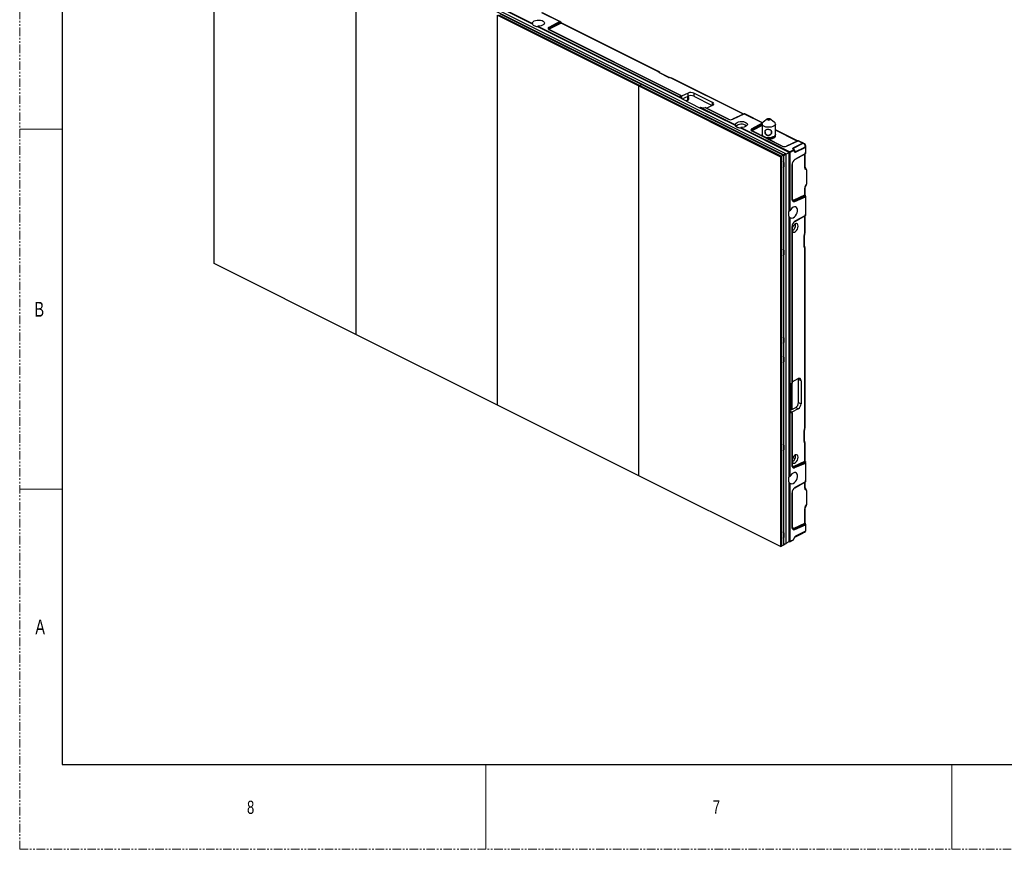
# Model space of a CAD drawing. Header units: millimetres. Extents: x -1086 to 4901, y 927 to 9917.
# Tile 5 of 85: x -1052 to -315, y 4832 to 5454. Entities that reach past the tile are written whole.
import ezdxf

# ---------------------------------------------------------------- set-up
doc = ezdxf.new("R2010")
doc.units = ezdxf.units.MM
doc.linetypes.add('SLD-Phantom', pattern=[12.7, 6.35, -1.27, 1.27, -1.27, 1.27, -1.27])
doc.linetypes.add('SLD-Solid', pattern=[0])
doc.styles.add('SLDTEXTSTYLE0', font='GOTHIC.TTF', dxfattribs={"width": 0.7304})

# ---------------------------------------------------------------- blocks, each defined once
blk = doc.blocks.new('2')
at = {"color": 7, "linetype": 'Continuous', "lineweight": 25}
for p, q in [((-212.14, -40.07), (-212.14, 252.21)), ((214.38, 41.4), (-209.44, 253.31)), ((216.15, 42.28), (-207.67, 254.19)), ((-164.17, 235.27), (26.28, 140.04)), ((26.28, 139.47), (-164.17, 234.7)), ((-106.07, 199.18), (-106.07, -93.1)), ((32.93, 148.25), (46.68, 141.37)), ((46.74, 141.52), (33.76, 148.01)), ((0, 146.15), (106.06, 93.11)), ((0, -146.14), (0, 146.15)), ((0.7, 146.5), (106.77, 93.47)), ((2.12, 147.21), (108.18, 94.17)), ((46.68, 141.37), (38.58, 137.02)), ((46.71, 140.75), (38.81, 136.51)), ((38.81, 136.47), (46.75, 140.46)), ((47.76, 140.18), (39.16, 135.86)), ((120.14, 103.99), (47.76, 140.18)), ((120.56, 104.01), (48.18, 140.2)), ((26.28, 140.04), (26.28, 139.47)), ((30.28, 137.47), (30.28, 138.04)), ((30.28, 138.04), (137.88, 84.24)), ((137.88, 83.67), (30.28, 137.47)), ((38.63, 135.41), (137.38, 86.04)), ((137.45, 86.03), (38.73, 135.39)), ((38.81, 136.51), (38.81, 136.47)), ((54.09, 121.44), (56.92, 120.02)), ((121.07, 103.22), (120.14, 103.99)), ((121.69, 103.12), (120.75, 103.89)), ((101.11, 97.92), (103.94, 96.51)), ((128.27, 99.58), (121.37, 103.03)), ((128.7, 99.6), (121.8, 103.05)), ((130.21, 98.95), (128.65, 99.43)), ((130.48, 99.04), (128.93, 99.51)), ((184.5, 72.04), (130.64, 98.97)), ((106.06, 93.11), (106.77, 93.47)), ((106.06, 93.11), (212.13, 40.08)), ((106.06, -199.17), (106.06, 93.11)), ((108.18, 94.17), (106.77, 93.47)), ((106.77, 93.47), (212.84, 40.43)), ((108.18, 94.17), (214.25, 41.14)), ((113.13, 91.91), (115.96, 90.5)), ((137.56, 85.77), (137.56, 85.76)), ((142.83, 87.83), (137.88, 85.52)), ((137.88, 83.67), (137.88, 84.24)), ((137.88, 83.67), (152.02, 76.6)), ((138.39, 83.41), (142.83, 85.49)), ((138.78, 83.22), (138.68, 83.54)), ((141.29, 81.97), (141.87, 82.23)), ((142.83, 85.49), (142.83, 87.83)), ((161.22, 80.7), (147.07, 87.77)), ((147.07, 87.77), (147.07, 85.42)), ((147.07, 85.42), (160.91, 78.5)), ((152.02, 77.17), (178.31, 64.03)), ((152.02, 77.17), (152.02, 76.6)), ((178.31, 63.45), (152.02, 76.6)), ((155.61, 76.92), (173.05, 68.21)), ((173.14, 68.19), (155.73, 76.89)), ((156.57, 76.47), (161.22, 78.64)), ((160.16, 68.4), (162.98, 66.99)), ((184.81, 72.19), (176.18, 68.16)), ((176.26, 68.18), (184.96, 72.23)), ((184.96, 72.24), (184.81, 72.18)), ((184.96, 72.23), (198.55, 65.44)), ((198.65, 65.57), (185.79, 72)), ((202.47, 68.39), (199.21, 66.08)), ((207.37, 66.08), (204.11, 68.39)), ((178.31, 64.03), (178.31, 63.45)), ((178.91, 62.55), (179.02, 62.73)), ((179.84, 63.73), (179.69, 63.62)), ((182.31, 61.45), (182.31, 62.03)), ((182.31, 62.03), (218.98, 43.7)), ((218.7, 43.26), (182.31, 61.45)), ((185.87, 63.62), (185.72, 63.73)), ((198.42, 65.2), (190.6, 61.01)), ((190.66, 59.4), (213.35, 48.05)), ((213.44, 48.03), (190.75, 59.38)), ((190.83, 60.5), (190.83, 60.45)), ((198.29, 64.64), (198.29, 56.84)), ((208.29, 56.84), (208.29, 64.64)), ((224.81, 51.89), (208.29, 60.15)), ((199.32, 55.09), (199.29, 55.36)), ((225.11, 52.03), (216.48, 48.01)), ((216.57, 48.03), (225.26, 52.08)), ((225.27, 52.08), (225.12, 52.02)), ((225.26, 52.08), (228.83, 50.3)), ((229.41, 50.19), (226.09, 51.85)), ((207.18, 44.89), (210.01, 43.48)), ((221.61, 45.02), (218.98, 43.7)), ((219.17, 43.35), (221.81, 44.67)), ((221.29, 46.18), (221.67, 45.1)), ((228.71, 50.13), (221.45, 46.5)), ((221.54, 46.01), (221.91, 44.93)), ((222.81, 43.83), (221.54, 46.01)), ((228.83, 49.97), (221.57, 46.34)), ((221.57, 46.34), (223.13, 43.65)), ((221.91, 44.93), (222.81, 43.83)), ((221.92, 44.66), (222.82, 43.56)), ((223.13, 43.65), (230.39, 47.28)), ((223.21, 43.46), (230.47, 47.09)), ((229.55, 50.11), (229.54, 50.11)), ((229.98, 49.59), (229.54, 49.86)), ((230, 49.84), (229.55, 50.11)), ((230.69, 48.38), (229.98, 49.59)), ((230.87, 48.84), (230.54, 49.41)), ((230.69, 47.89), (230.69, 48.38)), ((230.7, 47.07), (230.7, 42.44)), ((230.94, 48.58), (230.94, 48.2)), ((230.94, 48.2), (230.94, 47.7)), ((230.94, 47.7), (230.94, 43.42)), ((212.13, 40.08), (212.84, 40.43)), ((212.13, 40.08), (212.13, -252.2)), ((214.25, 41.14), (212.84, 40.43)), ((212.84, 40.43), (212.84, -251.85)), ((214.25, 41.14), (214.25, -251.14)), ((216.15, 42.28), (214.38, 41.4)), ((214.58, 41.06), (216.35, 41.94)), ((214.58, -250.68), (214.58, 41.06)), ((218.7, 43.26), (216.3, 42.06)), ((216.35, -249.8), (216.35, 41.94)), ((218.7, -0.24), (218.7, 43.26)), ((219.17, 43.35), (219.17, -0.47)), ((222.85, 37.95), (230.51, 42.27)), ((230.7, 42.44), (222.94, 38.07)), ((230.54, 32.21), (230.54, 42.3)), ((214.49, 35.85), (214.49, 32.39)), ((220.72, 34.09), (220.72, 8.38)), ((220.76, 8.48), (220.76, 34.19)), ((231.02, 31.64), (230.53, 32)), ((231.62, 30.15), (230.67, 30.85)), ((231.62, 30.15), (231.62, 19.57)), ((230.26, 11.41), (230.26, 16.42)), ((230.54, 11.76), (230.54, 16.77)), ((230.67, 17.86), (231.62, 19.57)), ((230.81, 17.72), (231.48, 18.91)), ((222.23, 7.71), (230.26, 11.41)), ((229.97, 10.51), (222.57, 7.09)), ((222.62, 7.07), (230.18, 10.36)), ((222.94, 6.62), (230.7, 10.01)), ((230.7, 10.01), (230.7, -3.89)), ((230.94, 10.54), (230.94, 9.84)), ((230.94, 9.84), (230.94, -2.91)), ((222.57, 7.09), (222.62, 7.07)), ((218.7, -0.24), (219.17, -0.47)), ((218.7, -132.59), (218.7, -5.14)), ((219.17, -5.37), (218.7, -5.14)), ((219.17, -5.37), (219.17, -132.82)), ((222.85, -8.38), (230.51, -4.06)), ((230.7, -3.89), (222.94, -8.27)), ((230.54, -16.43), (230.54, -4.03)), ((220.72, -12.25), (220.72, -129.55)), ((220.76, -129.42), (220.76, -12.15)), ((229.92, -27.35), (229.92, -18.91)), ((229.96, -18.46), (230.26, -16.78)), ((230.19, -27.01), (230.19, -18.56)), ((230.22, -18.3), (230.52, -16.61)), ((230.26, -29.12), (229.96, -27.75)), ((230.51, -28.56), (230.21, -27.19)), ((230.26, -162.92), (230.26, -29.12)), ((230.54, -162.58), (230.54, -28.77)), ((214.49, -29.96), (214.49, -33.43)), ((-106.07, -93.1), (-212.14, -40.07)), ((0, -146.14), (-106.07, -93.1)), ((214.49, -95.78), (214.49, -99.25)), ((214.49, -110.29), (214.49, -113.75)), ((218.7, -149.91), (218.7, -132.59)), ((218.7, -132.59), (219.17, -132.82)), ((219.55, -149.92), (219.55, -131.15)), ((220.76, -128.74), (225.42, -126.28)), ((227.49, -127.79), (225.57, -126.83)), ((225.57, -144.15), (225.57, -126.83)), ((227.49, -127.79), (227.49, -145.11)), ((106.06, -199.17), (0, -146.14)), ((225.57, -144.15), (227.49, -145.11)), ((218.7, -199.42), (218.7, -149.91)), ((219.17, -150.15), (218.7, -149.91)), ((219.15, -150.13), (223.51, -147.84)), ((219.17, -150.15), (219.17, -199.66)), ((225.42, -148.8), (220.6, -151.34)), ((220.6, -151.65), (220.61, -151.66)), ((220.72, -151.87), (220.72, -191.24)), ((220.76, -191.14), (220.76, -151.81)), ((225.42, -148.8), (223.51, -147.84)), ((229.92, -173.49), (229.92, -165.05)), ((229.96, -164.61), (230.26, -162.92)), ((230.19, -173.15), (230.19, -164.7)), ((230.22, -164.44), (230.52, -162.75)), ((214.49, -176.11), (214.49, -179.57)), ((230.26, -175.26), (229.96, -173.89)), ((230.51, -174.7), (230.21, -173.33)), ((230.26, -188.21), (230.26, -175.26)), ((230.54, -187.86), (230.54, -174.91)), ((221.32, -185.3), (223.02, -186.16)), ((222.23, -191.91), (230.26, -188.21)), ((229.97, -189.11), (222.57, -192.52)), ((222.62, -192.55), (230.18, -189.26)), ((222.94, -192.99), (230.7, -189.61)), ((230.7, -189.61), (230.7, -203.51)), ((230.94, -189.08), (230.94, -189.78)), ((230.94, -189.78), (230.94, -202.53)), ((212.13, -252.2), (106.06, -199.17)), ((222.57, -192.52), (222.62, -192.55)), ((218.7, -199.42), (219.17, -199.66)), ((218.7, -248.39), (218.7, -204.32)), ((219.17, -204.56), (218.7, -204.32)), ((219.17, -204.56), (219.17, -248.38)), ((222.85, -208), (230.51, -203.68)), ((230.7, -203.51), (222.94, -207.89)), ((230.54, -208.12), (230.54, -203.65)), ((220.72, -211.86), (220.72, -237.57)), ((220.76, -237.47), (220.76, -211.77)), ((231.02, -208.68), (230.53, -208.32)), ((231.62, -210.17), (230.67, -209.47)), ((231.62, -210.17), (231.62, -220.76)), ((230.67, -222.46), (231.62, -220.76)), ((230.26, -234.54), (230.26, -223.9)), ((230.54, -234.19), (230.54, -223.56)), ((230.81, -222.61), (231.48, -221.41)), ((222.23, -238.24), (230.26, -234.54)), ((229.97, -235.44), (222.57, -238.86)), ((222.62, -238.88), (230.18, -235.59)), ((222.94, -239.33), (230.7, -235.94)), ((230.7, -235.94), (230.7, -240.57)), ((230.94, -235.41), (230.94, -236.11)), ((214.49, -241.92), (214.49, -245.39)), ((222.57, -238.86), (222.62, -238.88)), ((222.77, -245.09), (228.81, -242.08)), ((230.39, -240.93), (223.13, -244.56)), ((230.47, -240.82), (223.21, -244.45)), ((229.54, -241.66), (229.98, -241.39)), ((229.55, -241.65), (229.54, -241.66)), ((229.55, -241.65), (230, -241.38)), ((229.98, -241.39), (230.69, -240.88)), ((230, -241.38), (229.98, -241.39)), ((230.12, -241.3), (230.73, -240.86)), ((230.69, -240.88), (230.69, -240.83)), ((230.94, -236.11), (230.94, -240.4)), ((230.94, -240.4), (230.94, -240.45)), ((214.25, -250.76), (214.38, -250.82)), ((214.47, -250.8), (216.24, -249.92)), ((216.35, -249.8), (214.58, -250.68)), ((216.35, -249.57), (218.7, -248.39)), ((218.7, -248.39), (218.98, -248.53)), ((219.07, -248.51), (221.71, -247.19)), ((221.81, -247.06), (219.17, -248.38)), ((222.82, -244.94), (221.92, -246.94)), ((221.94, -246.94), (222.84, -244.94)), ((212.13, -252.2), (212.84, -251.85)), ((214.25, -251.14), (212.84, -251.85))]:
    blk.add_line(p, q, dxfattribs=at)
at = {"color": 8, "linetype": 'Continuous', "lineweight": 25}
for p, q in [((184.26, 71.93), (130.21, 98.95)), ((137.57, 85.67), (137.87, 85.51)), ((137.88, 85.52), (137.88, 84.24)), ((161.22, 78.64), (161.22, 80.7)), ((198.29, 64.49), (190.83, 60.5)), ((190.83, 60.45), (198.29, 64.2)), ((198.29, 63.42), (191.19, 59.85)), ((224.56, 51.78), (208.29, 59.91)), ((230.26, 31.86), (230.26, 42.13)), ((230.26, -16.78), (230.26, -4.2)), ((220.59, -149.37), (220.59, -129.66)), ((220.64, -129.62), (220.64, -149.35)), ((219.22, -150.64), (220.6, -151.34)), ((220.6, -151.34), (220.6, -151.65)), ((230.26, -208.46), (230.26, -203.82)), ((222.77, -245.09), (228.83, -242.06)), ((223.13, -244.56), (223.03, -244.63))]:
    blk.add_line(p, q, dxfattribs=at)
at = {"color": 7, "linetype": 'Continuous', "lineweight": 25, "flags": 128}
for points in [[(26.28, 140.04), (26.33, 140.69), (26.75, 141.31), (27.5, 141.84), (28.53, 142.24), (29.74, 142.47), (31.03, 142.53), (32.3, 142.4), (33.44, 142.09), (34.36, 141.63), (34.98, 141.06), (35.25, 140.42), (35.14, 139.77), (34.66, 139.17), (33.87, 138.66), (32.81, 138.28), (31.58, 138.07), (30.28, 138.04)], [(30.28, 137.47), (29.53, 137.54), (28.82, 137.68), (28.16, 137.87), (27.57, 138.12), (27.08, 138.41), (26.69, 138.74), (26.43, 139.09), (26.28, 139.47)], [(38.58, 137.02), (38.31, 136.85), (38.11, 136.65), (37.99, 136.43), (37.95, 136.21), (38, 135.99), (38.14, 135.78), (38.35, 135.58), (38.63, 135.41)], [(137.88, 84.24), (137.57, 84.43), (137.32, 84.64), (137.14, 84.86), (137.03, 85.1), (137, 85.34), (137.05, 85.58), (137.18, 85.82), (137.38, 86.04)], [(176.26, 68.18), (176.22, 68.17), (176.18, 68.16)], [(178.31, 64.03), (178.36, 64.68), (178.78, 65.29), (179.53, 65.82), (180.56, 66.22), (181.76, 66.46), (183.06, 66.51), (184.33, 66.38), (185.47, 66.07), (186.39, 65.61), (187.01, 65.04), (187.27, 64.41), (187.17, 63.76), (186.69, 63.15), (185.89, 62.64), (184.84, 62.27), (183.61, 62.06), (182.31, 62.03)], [(204.29, 68.06), (204.24, 68.25), (204.05, 68.42), (203.75, 68.55), (203.37, 68.6), (202.99, 68.58), (202.64, 68.48), (202.4, 68.33), (202.29, 68.14), (202.34, 67.95), (202.52, 67.78), (202.83, 67.66), (203.2, 67.6), (203.59, 67.63), (203.93, 67.72), (204.18, 67.87), (204.29, 68.06)], [(182.31, 61.45), (181.56, 61.53), (180.84, 61.66), (180.19, 61.86), (179.6, 62.1), (179.11, 62.39), (178.72, 62.72), (178.45, 63.08), (178.31, 63.45)], [(185.52, 63.86), (184.66, 64.23), (183.62, 64.44), (182.49, 64.48), (181.4, 64.35), (180.44, 64.06), (179.71, 63.63), (179.28, 63.11), (179.19, 62.55), (179.28, 62.28)], [(186.36, 62.9), (186.11, 63.38), (185.52, 63.86)], [(186.46, 62.97), (186.28, 63.26), (185.87, 63.62)], [(190.6, 61.01), (190.33, 60.83), (190.13, 60.63), (190.02, 60.42), (189.98, 60.2), (190.03, 59.98), (190.17, 59.77), (190.38, 59.57), (190.66, 59.4)], [(208.27, 64.43), (207.97, 63.76), (207.33, 63.16), (206.38, 62.67), (205.2, 62.33), (203.89, 62.16), (202.53, 62.17), (201.22, 62.36), (200.07, 62.73), (199.16, 63.23), (198.55, 63.84), (198.3, 64.51), (198.41, 65.19), (198.89, 65.82), (199.21, 66.08)], [(198.47, 56.19), (198.43, 56.13), (198.23, 55.67)], [(208.29, 56.84), (208.27, 56.63), (207.97, 55.97), (207.33, 55.37), (206.38, 54.88), (205.2, 54.53), (203.89, 54.36), (202.53, 54.37), (201.22, 54.57), (200.07, 54.93), (199.16, 55.44), (198.55, 56.05), (198.3, 56.71), (198.29, 56.84)], [(207.29, 55.36), (207.15, 54.84), (206.68, 54.29), (205.9, 53.84), (204.89, 53.53), (204.89, 53.53)], [(208.37, 55.59), (208.36, 55.62), (208.11, 56.19)], [(216.57, 48.03), (216.52, 48.02), (216.48, 48.01)], [(221.67, 45.1), (221.67, 45.09), (221.67, 45.08), (221.67, 45.06), (221.66, 45.05), (221.65, 45.04), (221.64, 45.03), (221.63, 45.02), (221.61, 45.02)], [(230.94, 48.2), (230.93, 48.23), (230.92, 48.25), (230.9, 48.28), (230.87, 48.3), (230.83, 48.33), (230.79, 48.35), (230.74, 48.36), (230.69, 48.38)], [(230.94, 47.7), (230.93, 47.73), (230.92, 47.76), (230.9, 47.78), (230.87, 47.81), (230.83, 47.83), (230.79, 47.85), (230.74, 47.87), (230.69, 47.89)], [(220.72, 8.38), (220.76, 7.86), (220.89, 7.4), (221.09, 7.02), (221.36, 6.73), (221.7, 6.54), (222.08, 6.45), (222.5, 6.48), (222.94, 6.62)], [(219.17, -5.37), (219.85, -5.8), (220.67, -5.88), (221.58, -5.61), (222.49, -5.02), (223.33, -4.15), (224.03, -3.07), (224.54, -1.88), (224.8, -0.67), (224.8, 0.45), (224.54, 1.4), (224.03, 2.09), (223.33, 2.47), (222.49, 2.5), (221.58, 2.18), (220.67, 1.54), (219.85, 0.63), (219.17, -0.47)], [(220.72, -151.87), (220.4, -151.89), (220.1, -151.83), (219.83, -151.7), (219.6, -151.5), (219.42, -151.24), (219.28, -150.92), (219.2, -150.55), (219.17, -150.15)], [(220.72, -191.24), (220.76, -191.76), (220.89, -192.22), (221.09, -192.6), (221.36, -192.89), (221.7, -193.08), (222.08, -193.16), (222.5, -193.13), (222.94, -192.99)], [(219.17, -204.56), (219.85, -204.98), (220.67, -205.07), (221.58, -204.8), (222.49, -204.21), (223.33, -203.34), (224.03, -202.26), (224.54, -201.07), (224.8, -199.86), (224.8, -198.73), (224.54, -197.79), (224.03, -197.1), (223.33, -196.72), (222.49, -196.69), (221.58, -197.01), (220.67, -197.65), (219.85, -198.56), (219.17, -199.66)], [(220.72, -237.57), (220.76, -238.09), (220.89, -238.55), (221.09, -238.93), (221.36, -239.22), (221.7, -239.41), (222.08, -239.5), (222.5, -239.47), (222.94, -239.33)], [(228.81, -242.08), (228.82, -242.07), (228.83, -242.06)]]:
    blk.add_lwpolyline(points, dxfattribs=at)
at = {"color": 8, "linetype": 'Continuous', "lineweight": 25, "flags": 128}
for points in [[(47.44, 141.06), (47.46, 141.05), (47.49, 141), (47.52, 140.95), (47.54, 140.88), (47.54, 140.79), (47.54, 140.7), (47.52, 140.6), (47.49, 140.49)], [(142.85, 85.5), (142.96, 85.15), (143.14, 84.12), (143.05, 83.2), (142.73, 82.49), (142.19, 82.06), (141.49, 81.95), (141.31, 81.98)], [(142.66, 84.59), (142.59, 84.92), (142.47, 85.32)], [(229.54, 49.86), (229.56, 49.91), (229.57, 49.96), (229.58, 50), (229.58, 50.04), (229.58, 50.07), (229.57, 50.09), (229.56, 50.1), (229.55, 50.11)], [(229.98, 49.59), (230, 49.64), (230.01, 49.69), (230.02, 49.73), (230.02, 49.76), (230.02, 49.79), (230.01, 49.82), (230, 49.83), (230, 49.84)], [(230.81, 17.72), (230.81, 17.72), (230.8, 17.75), (230.75, 17.8), (230.67, 17.86)], [(230.42, 11.02), (230.54, 11.07), (230.63, 11.1), (230.71, 11.12), (230.75, 11.11), (230.76, 11.1)], [(229.96, -18.46), (230.07, -18.43), (230.16, -18.38), (230.21, -18.33), (230.22, -18.3)], [(230.26, -16.78), (230.38, -16.75), (230.46, -16.7), (230.51, -16.64), (230.52, -16.61)], [(229.96, -164.61), (230.07, -164.57), (230.16, -164.53), (230.21, -164.47), (230.22, -164.44)], [(230.26, -162.92), (230.38, -162.89), (230.46, -162.84), (230.51, -162.79), (230.52, -162.75)], [(230.42, -188.6), (230.54, -188.55), (230.63, -188.51), (230.71, -188.5), (230.75, -188.51), (230.76, -188.52)], [(230.81, -222.61), (230.81, -222.6), (230.8, -222.57), (230.75, -222.52), (230.67, -222.46)], [(230.42, -234.93), (230.54, -234.88), (230.63, -234.85), (230.71, -234.83), (230.75, -234.84), (230.76, -234.85)], [(221.94, -246.94), (221.94, -246.94), (221.94, -246.94), (221.93, -246.94), (221.92, -246.94)], [(222.84, -244.94), (222.84, -244.94), (222.83, -244.94), (222.83, -244.94), (222.82, -244.94)]]:
    blk.add_lwpolyline(points, dxfattribs=at)
at = {"color": 7, "linetype": 'Continuous', "lineweight": 25}
for centre, radius, start, end in [((46.91, 140.21), 1, 26.11984, 57.82281), ((38.07, 136.49), 0.735, 1.95535, 46.78525), ((38.64, 135.22), 0.198, 63.65242, 91.69606), ((39.5, 136.46), 0.692, 179.78403, 240.97607), ((120.12, 103.12), 1, 50.55782, 63.43495), ((130.19, 98.08), 1, 63.43495, 72.96419), ((140.7, 83.94), 2.07, 304.50728, 18.27333), ((154.17, 82.08), 5.36, 246.42742, 285.64114), ((174.69, 71.93), 4.07, 246.19161, 292.80831), ((173.05, 68.01), 0.198, 63.65242, 91.69606), ((180.45, 62.38), 1.46, 121.49392, 176.24518), ((190.1, 60.47), 0.735, 1.95535, 46.78525), ((190.67, 59.2), 0.198, 63.65242, 91.69606), ((191.53, 60.45), 0.692, 179.78403, 240.97607), ((206.48, 64.52), 1.8, 356.88329, 60.15785), ((203.29, 59.93), 6.02, 233.18726, 306.81274), ((214.99, 51.77), 4.07, 246.19161, 292.80831), ((213.36, 47.86), 0.198, 63.65242, 91.69606), ((221.19, 45.76), 0.427, 35.82666, 76.35505), ((220.93, 45.97), 0.743, 29.85411, 45.11409), ((221.06, 44.46), 0.785, 15.47117, 44.73879), ((221.56, 44.68), 0.427, 35.82666, 76.35505), ((221.86, 44.6), 0.0825, 41.89296, 122.84556), ((221.57, 44.79), 0.375, 340.41479, 23.00341), ((228.19, 49.6), 0.743, 29.85411, 45.11409), ((230.13, 49.23), 0.432, 27.89059, 61.69233), ((229.7, 46.88), 0.802, 15.66623, 30.16156), ((230.46, 48.58), 0.476, 0.05366, 32.21509), ((213.82, 40.85), 0.785, 15.47117, 44.73879), ((215.59, 41.73), 0.785, 15.47117, 44.73879), ((218.42, 43.14), 0.785, 15.47117, 44.73879), ((225.57, 33.99), 4.86, 122.82653, 178.80952), ((222.46, 43.68), 0.375, 340.41479, 23.00341), ((222.75, 38.12), 0.2, 300.67946, 343.53393), ((222.44, 43.24), 0.802, 15.66623, 30.16156), ((220.61, 34.19), 0.151, 316.57972, 358.36158), ((220.61, 8.49), 0.151, 316.57972, 358.36158), ((222.91, 7.69), 0.683, 178.29713, 240.26847), ((230.34, 10.41), 0.611, 12.2144, 82.72188), ((229.94, 10.54), 1, 0, 34.14412), ((222.28, 6.49), 0.675, 11.72059, 59.38043), ((222.49, -2.69), 4.51, 147.09447, 212.90553), ((225.57, -12.35), 4.86, 122.82653, 178.80952), ((220.61, -12.14), 0.151, 316.57972, 358.36158), ((222.75, -8.21), 0.2, 300.67946, 343.53393), ((229.54, -16.43), 1, 349.79971, 0), ((229.54, -28.77), 1, 0, 12.51851), ((223.71, -132.96), 4.53, 131.22407, 178.24955), ((229.54, -162.58), 1, 349.79971, 0), ((229.54, -174.91), 1, 0, 12.51851), ((220.61, -191.13), 0.151, 316.57972, 358.36158), ((230.34, -189.21), 0.611, 12.2144, 82.72188), ((229.94, -189.08), 1, 0, 34.14412), ((222.91, -191.93), 0.683, 178.29713, 240.26847), ((222.28, -193.13), 0.675, 11.72059, 59.38043), ((222.49, -201.87), 4.51, 147.09447, 212.90553), ((225.57, -211.97), 4.86, 122.82653, 178.80952), ((220.61, -211.76), 0.151, 316.57972, 358.36158), ((222.75, -207.83), 0.2, 300.67946, 343.53393), ((230.34, -235.54), 0.611, 12.2144, 82.72188), ((229.94, -235.41), 1, 0, 34.14412), ((220.61, -237.47), 0.151, 316.57972, 358.36158), ((222.91, -238.26), 0.683, 178.29713, 240.26847), ((222.28, -239.46), 0.675, 11.72059, 59.38043), ((230.25, -240.74), 0.234, 307.21896, 340.35721), ((230.44, -240.4), 0.498, 299.83596, 359.95407), ((230.44, -240.45), 0.498, 299.83596, 359.95407), ((230.44, -240.45), 0.5, 307.25058, 0), ((214.38, -250.62), 0.206, 269.4098, 342.45526), ((216.14, -249.72), 0.222, 298.11791, 341.10326), ((218.98, -248.32), 0.206, 269.4098, 342.45526), ((221.48, -246.74), 0.5, 296.56505, 335.86674), ((221.69, -246.85), 0.247, 299.65391, 337.53092), ((222.99, -244.37), 0.234, 307.21896, 340.35721)]:
    blk.add_arc(centre, radius, start, end, dxfattribs=at)
at = {"color": 8, "linetype": 'Continuous', "lineweight": 25}
for centre, radius, start, end in [((44.99, 145.7), 5.78, 295.59906, 299.10486), ((47.99, 139.76), 0.48, 66.03811, 119.15556), ((39.11, 135.72), 0.844, 110.93625, 173.48632), ((53.88, 121.1), 0.397, 58.52623, 122.60721), ((53.66, 121.44), 0.431, 332.41589, 358.76615), ((56.49, 120.03), 0.431, 332.41589, 358.76615), ((56.38, 119.07), 1.09, 28.78427, 60.65178), ((120.37, 103.57), 0.48, 66.03811, 119.15556), ((120.35, 103.35), 0.671, 52.77673, 108.31321), ((100.9, 97.59), 0.397, 58.52623, 122.60721), ((100.68, 97.93), 0.431, 332.41589, 358.76615), ((103.51, 96.52), 0.431, 332.41589, 358.76615), ((103.41, 95.56), 1.09, 28.78427, 60.65178), ((121.28, 102.59), 0.671, 52.81958, 108.31145), ((121.6, 102.61), 0.48, 66.03811, 119.15556), ((128.5, 99.16), 0.481, 66.44561, 119.13062), ((128.87, 99.21), 0.307, 78.65387, 134.28458), ((130.42, 98.73), 0.307, 78.65387, 134.28458), ((130.44, 98.54), 0.48, 66.03811, 119.15556), ((112.93, 91.58), 0.397, 58.52623, 122.60721), ((112.7, 91.92), 0.431, 332.41589, 358.76615), ((115.53, 90.51), 0.431, 332.41589, 358.76615), ((115.43, 89.55), 1.09, 28.78427, 60.65178), ((159.95, 68.06), 0.397, 58.52623, 122.60721), ((159.72, 68.41), 0.431, 332.41589, 358.76615), ((162.55, 67), 0.431, 332.41589, 358.76615), ((162.45, 66.04), 1.09, 28.78427, 60.65178), ((191.14, 59.71), 0.844, 110.93625, 173.48632), ((206.97, 44.55), 0.397, 58.52623, 122.60721), ((206.75, 44.9), 0.431, 332.41589, 358.76615), ((209.58, 43.49), 0.431, 332.41589, 358.76615), ((209.47, 42.53), 1.09, 28.78427, 60.65178), ((213.23, 35.82), 1.26, 1.70125, 35.96771), ((214.28, 35.39), 0.509, 65.90806, 93.68028), ((214.28, 31.92), 0.509, 65.90806, 93.68028), ((214.03, 32.33), 0.46, 297.99004, 7.2706), ((230.11, 32.26), 0.429, 290.56339, 352.26254), ((229.94, 31.35), 0.88, 325.22336, 45.34178), ((230.11, 16.83), 0.431, 290.65017, 351.52313), ((230.11, 11.81), 0.429, 290.56339, 352.26254), ((221.97, 8.32), 1.41, 245.16244, 297.41275), ((229.77, -18.5), 0.431, 290.6298, 351.69613), ((230.11, -16.38), 0.429, 290.56339, 352.26254), ((213.23, -30), 1.26, 1.70125, 35.96771), ((229.77, -26.95), 0.429, 290.56339, 352.26254), ((229.64, -27.27), 0.58, 303.92603, 7.83114), ((229.94, -28.63), 0.58, 303.92089, 7.89025), ((230.11, -28.71), 0.429, 290.56339, 352.26254), ((214.28, -30.43), 0.509, 65.90806, 93.68028), ((214.28, -33.89), 0.509, 65.90806, 93.68028), ((214.03, -33.49), 0.46, 297.99004, 7.2706), ((213.23, -95.82), 1.26, 1.70125, 35.96771), ((214.28, -96.25), 0.509, 65.90806, 93.68028), ((214.28, -99.71), 0.509, 65.90806, 93.68028), ((214.03, -99.3), 0.46, 297.99004, 7.2706), ((213.23, -110.33), 1.26, 1.70125, 35.96771), ((214.28, -110.75), 0.509, 65.90806, 93.68028), ((214.28, -114.22), 0.509, 65.90806, 93.68028), ((214.03, -113.81), 0.46, 297.99004, 7.2706), ((229.77, -164.64), 0.431, 290.6298, 351.69613), ((230.11, -162.52), 0.429, 290.56339, 352.26254), ((213.23, -176.14), 1.26, 1.70125, 35.96771), ((214.28, -176.57), 0.509, 65.90806, 93.68028), ((229.77, -173.09), 0.429, 290.56339, 352.26254), ((229.64, -173.41), 0.58, 303.92603, 7.83114), ((229.94, -174.78), 0.58, 303.92089, 7.89025), ((230.11, -174.86), 0.429, 290.56339, 352.26254), ((214.28, -180.03), 0.509, 65.90806, 93.68028), ((214.03, -179.63), 0.46, 297.99004, 7.2706), ((230.11, -187.8), 0.429, 290.56339, 352.26254), ((221.97, -191.3), 1.41, 245.16244, 297.41275), ((230.11, -208.06), 0.429, 290.56339, 352.26254), ((229.94, -208.97), 0.88, 325.22336, 45.34178), ((230.11, -223.5), 0.431, 290.65017, 351.52313), ((230.11, -234.14), 0.429, 290.56339, 352.26254), ((213.23, -241.96), 1.26, 1.70125, 35.96771), ((214.28, -242.39), 0.509, 65.90806, 93.68028), ((221.97, -237.63), 1.41, 245.16244, 297.41275), ((214.28, -245.85), 0.509, 65.90806, 93.68028), ((214.03, -245.45), 0.46, 297.99004, 7.2706), ((221.6, -246.99), 0.224, 298.37342, 340.84775)]:
    blk.add_arc(centre, radius, start, end, dxfattribs=at)
at = {"color": 7, "linetype": 'Continuous', "lineweight": 25}
for centre, major_axis, ratio, start_param, end_param in [((47.08, 140.28), (1.12, 0.05), 0.188619, 1.18994, 1.861487), ((47.74, 140.61), (-0.222, 0.448), 0.546383, 1.559925, 2.458261), ((122.78, 103.69), (2, -0.04), 0.483802, 3.692142, 3.93712), ((129.68, 100.25), (2, -0.04), 0.483802, 3.93712, 4.182099), ((140, 84.46), (3, -0.06), 0.483802, 2.366324, 2.370687), ((144.95, 86.77), (3, -0.06), 0.483802, 0.795528, 2.366324), ((144.95, 84.43), (3, -0.06), 0.483802, 0.795528, 2.366324), ((159.1, 79.7), (3, -0.06), 0.483802, 5.507917, 7.078713), ((203.29, 55.89), (5.1, -0.11), 0.483802, 2.919733, 3.275044), ((203.29, 55.89), (5.1, -0.11), 0.483802, 4.584812, 6.54896), ((222.32, 45.66), (0.797, -0.644), 0.355651, 2.981025, 3.766423), ((229.29, 48.57), (-0.63, 1.69), 0.656786, 5.566627, 6.135578), ((229.54, 48.75), (-0.74, 1.2), 0.558745, 5.447448, 6.232846), ((229.48, 50.09), (0.866, -0.499), 0.039793, 0.19284, 0.978238), ((229.23, 49.66), (1.3, -0.25), 0.068117, 0.183035, 0.968433), ((229.69, 48.5), (-0.74, 1.2), 0.558745, 3.091253, 3.876651), ((230.44, 47.59), (0.43, 1.25), 0.022776, 0.104224, 0.889622), ((229.44, 48.32), (1.26, -1.25), 0.646872, 0.00053, 0.569482), ((222.88, 44.69), (-0.22, 1.06), 0.355945, 2.451566, 3.236965), ((231.64, 32.59), (0.86, 1.81), 0.596178, 2.243404, 3.028803), ((230.91, 30.48), (-0.26, 1.26), 0.522904, 4.342883, 5.895169), ((231.64, 17.15), (0.86, 1.81), 0.596178, 1.458006, 2.243404), ((230.91, 19.94), (-0.28, 1.27), 0.509459, 3.659902, 4.30166), ((229.94, 10.92), (0.687, 0.763), 0.310043, 4.431523, 5.102614), ((230.6, 11.23), (-0.245, 0.437), 0.530879, 0.864657, 1.762993), ((223.01, -13.23), (1.46, 3.07), 0.596178, 2.51663, 8.253364), ((221.1, -12.28), (1.46, 3.07), 0.596178, 3.686001, 5.714555), ((231.3, -18.18), (0.86, 1.81), 0.596178, 1.998426, 2.243404), ((231.3, -26.63), (0.86, 1.81), 0.596178, 2.243404, 2.488383), ((225.42, -128.88), (1.29, 2.71), 0.596178, 5.384997, 6.955793), ((223.51, -127.92), (1.29, 2.71), 0.596178, 5.384997, 5.62924), ((223.51, -145.24), (1.29, 2.71), 0.596178, 3.814201, 5.384997), ((225.42, -146.2), (1.29, 2.71), 0.596178, 3.814201, 5.384997), ((220.6, -148.74), (1.29, 2.71), 0.596178, 3.809838, 3.814201), ((231.3, -164.32), (0.86, 1.81), 0.596178, 1.998426, 2.243404), ((231.3, -172.77), (0.86, 1.81), 0.596178, 2.243404, 2.488383), ((223.01, -186.44), (1.46, 3.07), 0.596178, 2.51663, 8.253364), ((221.1, -185.48), (1.46, 3.07), 0.596178, 3.686001, 5.714555), ((229.94, -188.7), (0.687, 0.763), 0.310043, 4.431523, 5.102614), ((230.6, -188.39), (-0.245, 0.437), 0.530879, 0.864657, 1.762993), ((231.64, -207.73), (0.86, 1.81), 0.596178, 2.243404, 3.028803), ((230.91, -209.84), (-0.26, 1.26), 0.522904, 4.342883, 5.895169), ((230.91, -220.38), (-0.28, 1.27), 0.509459, 3.659902, 4.30166), ((231.64, -223.17), (0.86, 1.81), 0.596178, 1.458006, 2.243404), ((229.94, -235.03), (0.687, 0.763), 0.310043, 4.431523, 5.102614), ((230.6, -234.72), (-0.245, 0.437), 0.530879, 0.864657, 1.762993), ((229.54, -241.55), (0.999, 0.617), 0.08152, 3.876651, 4.66205), ((229.69, -241.44), (0.999, 0.617), 0.08152, 6.232846, 7.018244), ((229.44, -241.01), (1.5, 0.62), 0.078563, 5.681939, 6.250891), ((222.88, -245.35), (0.357, 0.806), 0.304392, 0.353196, 1.138594)]:
    blk.add_ellipse(centre, major_axis=major_axis, ratio=ratio, start_param=start_param, end_param=end_param, dxfattribs=at)
at = {"color": 8, "linetype": 'Continuous', "lineweight": 25}
for centre, major_axis, ratio, start_param, end_param in [((40.27, 135.78), (2, -0.03), 0.487881, 2.398802, 3.149293), ((40.26, 135.35), (1.5, -0.03), 0.483802, 2.401231, 3.186765), ((192.3, 59.77), (2, -0.03), 0.487881, 2.398802, 3.149293), ((192.29, 59.33), (1.5, -0.03), 0.483802, 2.401231, 3.186765), ((222.32, 9.92), (1.07, 2.26), 0.596178, 2.641784, 3.761841), ((222.68, 9.75), (1.3, 2.71), 0.598898, 3.131403, 3.763762), ((222.32, -189.7), (1.07, 2.26), 0.596178, 2.641784, 3.761841), ((222.68, -189.87), (1.3, 2.71), 0.598898, 3.131403, 3.763762), ((222.32, -236.03), (1.07, 2.26), 0.596178, 2.641784, 3.761841), ((222.68, -236.21), (1.3, 2.71), 0.598898, 3.131403, 3.763762)]:
    blk.add_ellipse(centre, major_axis=major_axis, ratio=ratio, start_param=start_param, end_param=end_param, dxfattribs=at)
at = {"color": 7, "linetype": 'Continuous', "lineweight": 25}
for points in [[(46.7, 141.37), (46.69, 141.37), (46.69, 141.37), (46.68, 141.37)], [(184.96, 72.24), (184.96, 72.24), (184.96, 72.23), (184.96, 72.23)], [(225.27, 52.08), (225.27, 52.08), (225.26, 52.08), (225.26, 52.08)], [(230.71, 42.44), (230.71, 42.44), (230.7, 42.44), (230.7, 42.44)], [(230.71, 10.02), (230.71, 10.02), (230.7, 10.01), (230.7, 10.01)], [(230.71, -3.89), (230.71, -3.89), (230.7, -3.89), (230.7, -3.89)], [(230.71, -189.6), (230.71, -189.6), (230.7, -189.61), (230.7, -189.61)], [(230.71, -203.51), (230.71, -203.51), (230.7, -203.51), (230.7, -203.51)], [(230.71, -235.93), (230.71, -235.93), (230.7, -235.94), (230.7, -235.94)]]:
    blk.add_open_spline(points, degree=3, dxfattribs=at)
for points, knots in [([(46.7, 141.37), (46.71, 141.43), (46.72, 141.47), (46.73, 141.51), (46.74, 141.52), (46.74, 141.52), (46.74, 141.52), (46.74, 141.51)], [0, 0, 0, 0, 0.5, 0.5, 0.75, 0.75, 1, 1, 1, 1]), ([(46.71, 140.75), (46.7, 140.79), (46.71, 140.85), (46.72, 140.97), (46.72, 141.02), (46.72, 141.18), (46.71, 141.29), (46.7, 141.37)], [0, 0, 0, 0, 0.25, 0.25, 0.5, 0.5, 1, 1, 1, 1]), ([(46.71, 140.75), (46.72, 140.66), (46.74, 140.56), (46.75, 140.47), (46.75, 140.47), (46.75, 140.47), (46.75, 140.46)], [0, 0, 0, 0, 0.0003532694, 0.0003532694, 0.0003532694, 0.0003625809, 0.0003625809, 0.0003625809, 0.0003625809]), ([(47.44, 141.06), (47.33, 141.13), (47.1, 141.28), (46.93, 141.39), (46.84, 141.46)], [0, 0, 0, 0, 0.4501042, 1, 1, 1, 1]), ([(48.18, 140.2), (48.16, 140.21), (48.13, 140.23), (48.02, 140.33), (47.9, 140.47), (47.84, 140.59), (47.81, 140.65)], [0, 0, 0, 0, 0.2552827, 0.4929186, 0.7439218, 1, 1, 1, 1]), ([(38.73, 135.39), (38.65, 135.44), (38.43, 135.56), (38.28, 135.75), (38.27, 135.8), (38.27, 135.82)], [0, 0, 0, 0, 0.239102, 0.638116, 1, 1, 1, 1]), ([(121.8, 103.05), (121.78, 103.06), (121.73, 103.09), (121.7, 103.11), (121.69, 103.12)], [0, 0, 0, 0, 0.248696, 1, 1, 1, 1]), ([(128.93, 99.51), (128.9, 99.52), (128.81, 99.55), (128.75, 99.58), (128.7, 99.6)], [0, 0, 0, 0, 0.251853, 1, 1, 1, 1]), ([(137.38, 86.04), (137.43, 86.05), (137.48, 86.03), (137.54, 85.93), (137.56, 85.86), (137.56, 85.77)], [0, 0, 0, 0, 0.5, 0.5, 1, 1, 1, 1]), ([(137.56, 85.76), (137.56, 85.65), (137.59, 85.56), (137.7, 85.47), (137.78, 85.47), (137.87, 85.51)], [0, 0, 0, 0, 0.5, 0.5, 1, 1, 1, 1]), ([(155.72, 76.89), (155.71, 76.89), (155.68, 76.92), (155.64, 76.92), (155.61, 76.92)], [0, 0, 0, 0, 0.341027, 1, 1, 1, 1]), ([(185.79, 72), (185.77, 72), (185.53, 72.14), (185.24, 72.19), (184.96, 72.24)], [0, 0, 0, 0, 0.050256, 1, 1, 1, 1]), ([(190.75, 59.38), (190.67, 59.42), (190.46, 59.54), (190.3, 59.73), (190.3, 59.78), (190.3, 59.81)], [0, 0, 0, 0, 0.2391018, 0.6381156, 1, 1, 1, 1]), ([(202.87, 60.47), (203.04, 60.46), (203.4, 60.43), (204.09, 60.28), (204.83, 59.97), (205.35, 59.47), (205.57, 58.97), (205.63, 58.54), (205.57, 58.07), (205.35, 57.46), (204.84, 56.74), (204.09, 56.24), (203.41, 56.04), (202.87, 56.01), (202.34, 56.09), (201.67, 56.34), (200.96, 56.9), (200.49, 57.65), (200.29, 58.29), (200.24, 58.76), (200.29, 59.18), (200.49, 59.68), (200.96, 60.13), (201.67, 60.38), (202.33, 60.48), (202.69, 60.48), (202.87, 60.47)], [0, 0, 0, 0, 0.03191, 0.06375, 0.126684, 0.188569, 0.219089, 0.249707, 0.280189, 0.310992, 0.37298, 0.435839, 0.467617, 0.499646, 0.53179, 0.563602, 0.626637, 0.688557, 0.719125, 0.749762, 0.780379, 0.811152, 0.873309, 0.936253, 0.967971, 1, 1, 1, 1]), ([(201.17, 60.15), (201.16, 60.15), (200.9, 60.04), (200.68, 59.73), (200.49, 59.26), (200.44, 58.84), (200.49, 58.39), (200.67, 57.77), (201.11, 57.05), (201.77, 56.5), (202.39, 56.25), (202.89, 56.18), (203.39, 56.21), (204.03, 56.41), (204.73, 56.9), (205.2, 57.59), (205.4, 58.19), (205.46, 58.64), (205.4, 59.06), (205.19, 59.54), (204.92, 59.89), (204.61, 60.03), (204.57, 60.04)], [0, 0, 0, 0, 0.001596, 0.084105, 0.125375, 0.1666, 0.20785, 0.248842, 0.331032, 0.413375, 0.45451, 0.495917, 0.537178, 0.578272, 0.660395, 0.742684, 0.783996, 0.82504, 0.866264, 0.907192, 0.989336, 1, 1, 1, 1]), ([(226.09, 51.84), (226.08, 51.85), (225.83, 51.99), (225.54, 52.04), (225.27, 52.08)], [0, 0, 0, 0, 0.050256, 1, 1, 1, 1]), ([(221.45, 46.5), (221.37, 46.45), (221.32, 46.4), (221.27, 46.29), (221.28, 46.24), (221.29, 46.18)], [0, 0, 0, 0, 0.5, 0.5, 1, 1, 1, 1]), ([(228.83, 50.3), (228.85, 50.29), (228.86, 50.27), (228.86, 50.24), (228.85, 50.22), (228.8, 50.18), (228.76, 50.15), (228.71, 50.13)], [0, 0, 0, 0, 0.25, 0.25, 0.5, 0.5, 1, 1, 1, 1]), ([(230.47, 47.09), (230.52, 47.12), (230.57, 47.13), (230.63, 47.14), (230.65, 47.14), (230.69, 47.12), (230.7, 47.1), (230.7, 47.07)], [0, 0, 0, 0, 0.5, 0.5, 0.75, 0.75, 1, 1, 1, 1]), ([(222.82, 43.56), (222.86, 43.5), (222.92, 43.46), (223.05, 43.41), (223.13, 43.42), (223.21, 43.46)], [0, 0, 0, 0, 0.5, 0.5, 1, 1, 1, 1]), ([(230.51, 42.28), (230.55, 42.3), (230.62, 42.34), (230.68, 42.41), (230.71, 42.44)], [0, 0, 0, 0, 0.480821, 1, 1, 1, 1]), ([(230.71, 42.44), (230.78, 42.6), (230.84, 42.76), (230.9, 43.01), (230.91, 43.09), (230.93, 43.25), (230.94, 43.34), (230.94, 43.42)], [0, 0, 0, 0, 0.5, 0.5, 0.75, 0.75, 1, 1, 1, 1]), ([(230.57, 31.97), (230.57, 31.97), (230.57, 31.97), (230.54, 32.08), (230.54, 32.18), (230.54, 32.21)], [0, 0, 0, 0, 0.36943, 0.826926, 1, 1, 1, 1]), ([(230.54, 16.77), (230.54, 16.83), (230.55, 16.99), (230.62, 17.31), (230.73, 17.56), (230.8, 17.7), (230.81, 17.72)], [0, 0, 0, 0, 0.247344, 0.581828, 0.939369, 1, 1, 1, 1]), ([(221.4, 7.07), (221.33, 7.09), (221.14, 7.17), (220.92, 7.52), (220.77, 8.02), (220.76, 8.37), (220.76, 8.48)], [0, 0, 0, 0, 0.171792, 0.518251, 0.852439, 1, 1, 1, 1]), ([(230.18, 10.36), (230.11, 10.41), (230.05, 10.46), (229.98, 10.5), (229.98, 10.51), (229.98, 10.51), (229.97, 10.51)], [0, 0, 0, 0, 0.0003541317, 0.0003541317, 0.0003541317, 0.0003634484, 0.0003634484, 0.0003634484, 0.0003634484]), ([(230.71, 10.02), (230.64, 10.09), (230.56, 10.16), (230.42, 10.24), (230.37, 10.27), (230.29, 10.3), (230.26, 10.31), (230.21, 10.34), (230.19, 10.35), (230.18, 10.36)], [0, 0, 0, 0, 0.5, 0.5, 0.75, 0.75, 0.875, 0.875, 1, 1, 1, 1]), ([(230.76, 11.1), (230.73, 11.16), (230.66, 11.28), (230.58, 11.47), (230.54, 11.65), (230.54, 11.72), (230.54, 11.76)], [0, 0, 0, 0, 0.25029, 0.533359, 0.787972, 1, 1, 1, 1]), ([(230.71, 10.02), (230.78, 9.98), (230.84, 9.95), (230.9, 9.9), (230.91, 9.89), (230.93, 9.86), (230.94, 9.85), (230.94, 9.84)], [0, 0, 0, 0, 0.5, 0.5, 0.75, 0.75, 1, 1, 1, 1]), ([(230.51, -4.05), (230.55, -4.03), (230.62, -3.99), (230.68, -3.92), (230.71, -3.89)], [0, 0, 0, 0, 0.480821, 1, 1, 1, 1]), ([(230.71, -3.89), (230.78, -3.73), (230.84, -3.57), (230.9, -3.33), (230.91, -3.24), (230.93, -3.08), (230.94, -2.99), (230.94, -2.91)], [0, 0, 0, 0, 0.5, 0.5, 0.75, 0.75, 1, 1, 1, 1]), ([(230.19, -18.56), (230.19, -18.54), (230.19, -18.46), (230.21, -18.37), (230.22, -18.3)], [0, 0, 0, 0, 0.249423, 1, 1, 1, 1]), ([(230.21, -27.19), (230.21, -27.18), (230.2, -27.13), (230.2, -27.06), (230.19, -27.01)], [0, 0, 0, 0, 0.251649, 1, 1, 1, 1]), ([(220.72, -129.55), (220.74, -129.51), (220.76, -129.47), (220.76, -129.43), (220.75, -129.42)], [0, 0, 0, 0, 0.815296, 1, 1, 1, 1]), ([(220.6, -151.34), (220.51, -151.39), (220.46, -151.44), (220.46, -151.55), (220.51, -151.61), (220.6, -151.65)], [0, 0, 0, 0, 0.5, 0.5, 1, 1, 1, 1]), ([(220.61, -151.66), (220.69, -151.69), (220.73, -151.74), (220.77, -151.81), (220.76, -151.85), (220.72, -151.87)], [0, 0, 0, 0, 0.5, 0.5, 1, 1, 1, 1]), ([(230.19, -164.7), (230.19, -164.68), (230.19, -164.6), (230.21, -164.51), (230.22, -164.44)], [0, 0, 0, 0, 0.2494232, 1, 1, 1, 1]), ([(230.21, -173.33), (230.21, -173.32), (230.2, -173.28), (230.2, -173.2), (230.19, -173.15)], [0, 0, 0, 0, 0.2516493, 1, 1, 1, 1]), ([(221.4, -192.55), (221.33, -192.53), (221.14, -192.45), (220.92, -192.1), (220.77, -191.6), (220.76, -191.25), (220.76, -191.14)], [0, 0, 0, 0, 0.1717916, 0.5182507, 0.8524389, 1, 1, 1, 1]), ([(230.18, -189.26), (230.11, -189.21), (230.05, -189.16), (229.98, -189.11), (229.98, -189.11), (229.98, -189.11), (229.97, -189.11)], [0, 0, 0, 0, 0.0003541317, 0.0003541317, 0.0003541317, 0.0003634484, 0.0003634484, 0.0003634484, 0.0003634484]), ([(230.71, -189.6), (230.64, -189.53), (230.56, -189.46), (230.42, -189.38), (230.37, -189.35), (230.29, -189.32), (230.26, -189.3), (230.21, -189.28), (230.19, -189.27), (230.18, -189.26)], [0, 0, 0, 0, 0.5, 0.5, 0.75, 0.75, 0.875, 0.875, 1, 1, 1, 1]), ([(230.76, -188.52), (230.73, -188.46), (230.66, -188.34), (230.58, -188.15), (230.54, -187.97), (230.54, -187.9), (230.54, -187.86)], [0, 0, 0, 0, 0.25029, 0.533359, 0.787972, 1, 1, 1, 1]), ([(230.71, -189.6), (230.78, -189.64), (230.84, -189.67), (230.9, -189.72), (230.91, -189.73), (230.93, -189.76), (230.94, -189.77), (230.94, -189.78)], [0, 0, 0, 0, 0.5, 0.5, 0.75, 0.75, 1, 1, 1, 1]), ([(230.51, -203.67), (230.55, -203.65), (230.62, -203.61), (230.68, -203.54), (230.71, -203.51)], [0, 0, 0, 0, 0.480821, 1, 1, 1, 1]), ([(230.71, -203.51), (230.78, -203.35), (230.84, -203.19), (230.9, -202.94), (230.91, -202.86), (230.93, -202.7), (230.94, -202.61), (230.94, -202.53)], [0, 0, 0, 0, 0.5, 0.5, 0.75, 0.75, 1, 1, 1, 1]), ([(230.57, -208.35), (230.57, -208.35), (230.57, -208.35), (230.54, -208.24), (230.54, -208.14), (230.54, -208.12)], [0, 0, 0, 0, 0.36943, 0.826926, 1, 1, 1, 1]), ([(230.54, -223.56), (230.54, -223.49), (230.55, -223.33), (230.62, -223.01), (230.73, -222.76), (230.8, -222.63), (230.81, -222.61)], [0, 0, 0, 0, 0.247344, 0.581828, 0.939369, 1, 1, 1, 1]), ([(230.18, -235.59), (230.11, -235.54), (230.05, -235.5), (229.98, -235.45), (229.98, -235.45), (229.98, -235.44), (229.97, -235.44)], [0, 0, 0, 0, 0.0003541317, 0.0003541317, 0.0003541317, 0.0003634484, 0.0003634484, 0.0003634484, 0.0003634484]), ([(230.71, -235.93), (230.64, -235.86), (230.56, -235.79), (230.42, -235.71), (230.37, -235.68), (230.29, -235.65), (230.26, -235.64), (230.21, -235.61), (230.19, -235.6), (230.18, -235.59)], [0, 0, 0, 0, 0.5, 0.5, 0.75, 0.75, 0.875, 0.875, 1, 1, 1, 1]), ([(230.76, -234.85), (230.73, -234.79), (230.66, -234.68), (230.58, -234.48), (230.54, -234.31), (230.54, -234.23), (230.54, -234.19)], [0, 0, 0, 0, 0.25029, 0.533359, 0.787972, 1, 1, 1, 1]), ([(230.71, -235.93), (230.78, -235.97), (230.84, -236.01), (230.9, -236.05), (230.91, -236.07), (230.93, -236.09), (230.94, -236.1), (230.94, -236.11)], [0, 0, 0, 0, 0.5, 0.5, 0.75, 0.75, 1, 1, 1, 1]), ([(221.4, -238.89), (221.33, -238.86), (221.14, -238.79), (220.92, -238.43), (220.77, -237.93), (220.76, -237.58), (220.76, -237.47)], [0, 0, 0, 0, 0.171792, 0.518251, 0.852439, 1, 1, 1, 1]), ([(230.7, -240.57), (230.7, -240.6), (230.69, -240.63), (230.65, -240.69), (230.63, -240.71), (230.57, -240.77), (230.52, -240.8), (230.47, -240.82)], [0, 0, 0, 0, 0.25, 0.25, 0.5, 0.5, 1, 1, 1, 1]), ([(223.21, -244.45), (223.13, -244.49), (223.05, -244.57), (222.92, -244.74), (222.86, -244.84), (222.82, -244.94)], [0, 0, 0, 0, 0.5, 0.5, 1, 1, 1, 1])]:
    blk.add_open_spline(points, degree=3, knots=knots, dxfattribs=at)

msp = doc.modelspace()

# ---------------------------------------------------------------- linework, layer by layer
at = {"color": 7, "linetype": 'SLD-Phantom', "lineweight": 0}
for q in [(-1052.252, 6991.097), (1741.748, 4832.097)]:
    msp.add_line((-1052.252, 4832.097), q, dxfattribs=at)
at = {"color": 7, "linetype": 'SLD-Solid', "lineweight": 30}
for p, q in [((-1020.502, 6927.597), (-1020.502, 4895.597)), ((-1020.502, 4895.597), (1709.998, 4895.597))]:
    msp.add_line(p, q, dxfattribs=at)
at = {"color": 7, "linetype": 'SLD-Solid', "lineweight": 0}
for p, q in [((-1052.252, 5371.847), (-1020.502, 5371.847)), ((-1052.252, 5101.972), (-1020.502, 5101.972)), ((-703.002, 4895.597), (-703.002, 4832.097)), ((-353.752, 4895.597), (-353.752, 4832.097))]:
    msp.add_line(p, q, dxfattribs=at)

# ---------------------------------------------------------------- block references
msp.add_blockref('2', (-694.314, 5311.187))

# ---------------------------------------------------------------- texts
at = {"color": 7, "linetype": 'Continuous', "lineweight": 0, "style": 'SLDTEXTSTYLE0', "width": 0.7304}
for s, height, p in [('B', 11.113, (-1041.193, 5231.349)), ('A', 11.113, (-1040.539, 4993.224)), ('8', 9.922, (-881.908, 4858.634)), ('7', 9.922, (-532.948, 4858.882))]:
    msp.add_text(s, height=height, dxfattribs=at).set_placement(p)

doc.saveas('drawing.dxf')
